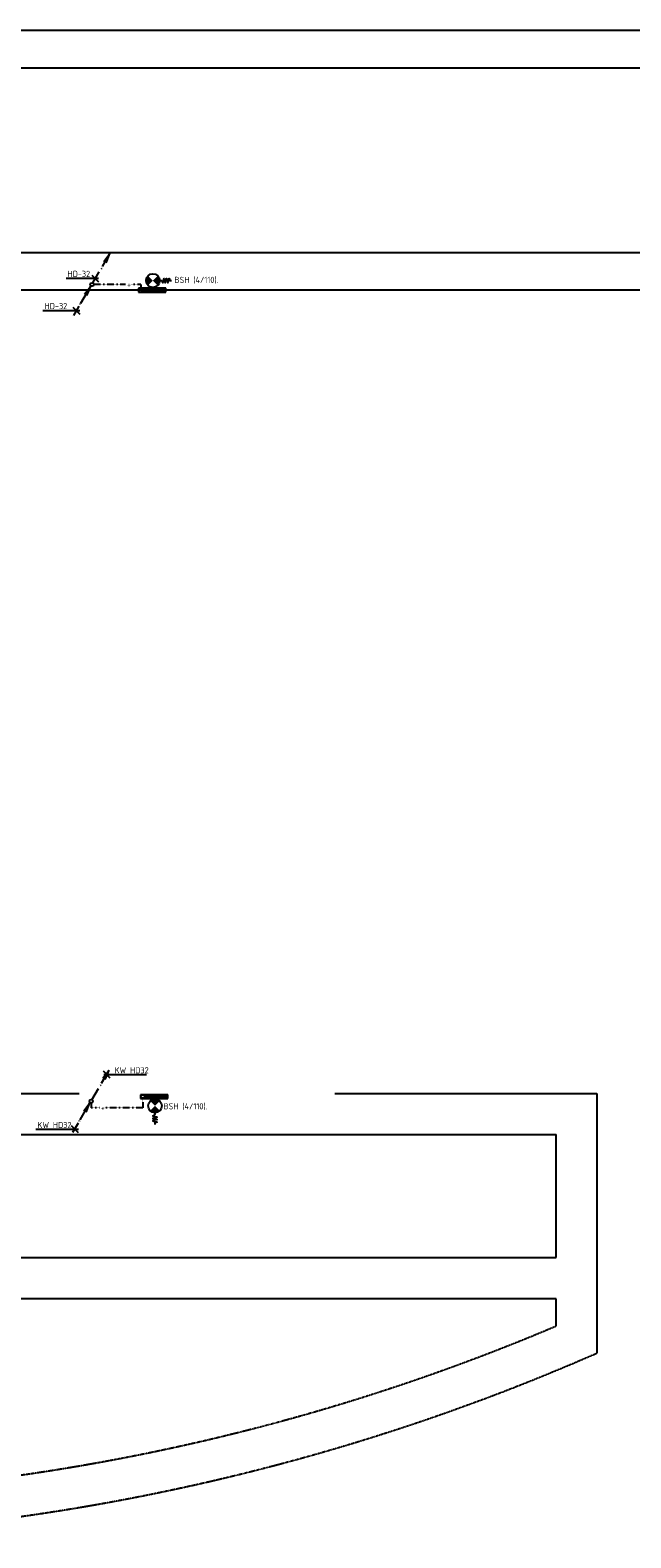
# Model space of a CAD drawing. Header units: millimetres. Extents: x 1514 to 100116, y -634 to 44710.
# Tile 7 of 11: x 36532 to 54100, y 608 to 44710. Entities that reach past the tile are written whole.
import ezdxf

# ---------------------------------------------------------------- set-up
doc = ezdxf.new("R2010")
doc.units = ezdxf.units.MM
for name, pattern in [('2322109', [10, 5, -2, 1, -2]), ('DASHED', [19.05, 12.7, -6.35]), ('KOUDWATER', [8.4, 4.8, -1.2, 1.2, -1.2]), ('KOUDWATERTAP', [1.1, 0.5, -0.25, 0.1, -0.25])]:
    doc.linetypes.add(name, pattern=pattern)
for name, color, linetype in [('51-LEIDING', 3, 'Continuous'), ('52', 3, 'Continuous'), ('52-KOUD', 3, 'KOUDWATERTAP'), ('54', 3, 'Continuous'), ('SYM-W', 7, 'Continuous'), ('WL531---', 132, 'Continuous'), ('WL5310--_KW', 2, 'KOUDWATER'), ('WM570---_MATEN-M', 7, 'Continuous')]:
    doc.layers.add(name, color=color, linetype=linetype)
doc.styles.add('ISO', font='ISO.SHX')

# ---------------------------------------------------------------- blocks, each defined once
blk = doc.blocks.new('W3-44')
at = {"layer": '54', "color": 2, "const_width": 2}
for points in [[(1.29, 0.71, 0.414214), (1.29, -0.71, 1)], [(2.71, -0.71, 0.414214), (2.71, 0.71, 1)]]:
    blk.add_lwpolyline(points, format="xyb", dxfattribs=at)
at = {"layer": '54', "color": 7}
blk.add_lwpolyline([(4, 0), (4.5, 0), (4.88, -0.63), (5.26, 0.63), (5.63, -0.63), (6.01, 0.63), (6.39, -0.63), (6.77, 0.63), (6.96, 0), (7.46, 0)], dxfattribs=at)
at = {"layer": '54', "color": 2}
blk.add_circle((2, 0), 2, dxfattribs=at)
blk = doc.blocks.new('*X21')
at = {"color": 0}
for p, q in [((29158, 61986), (29262, 62089)), ((29158, 61999), (29248, 62089)), ((29158, 62013), (29235, 62089)), ((29158, 62026), (29222, 62089)), ((29158, 62040), (29208, 62089)), ((29158, 62053), (29195, 62089)), ((29158, 62067), (29181, 62089)), ((29158, 62080), (29168, 62089)), ((29158, 61972), (29268, 62082)), ((29158, 61959), (29268, 62069)), ((29158, 61945), (29268, 62055)), ((29158, 61932), (29268, 62042)), ((29158, 61918), (29268, 62028)), ((29158, 61905), (29268, 62015)), ((29158, 61891), (29268, 62001)), ((29158, 61878), (29268, 61988)), ((29158, 61865), (29268, 61975)), ((29158, 61851), (29268, 61961)), ((29158, 61838), (29268, 61948)), ((29158, 61824), (29268, 61934)), ((29158, 61811), (29268, 61921)), ((29158, 61797), (29268, 61907)), ((29158, 61784), (29268, 61894)), ((29158, 61770), (29268, 61880)), ((29158, 61757), (29268, 61867)), ((29158, 61743), (29268, 61853)), ((29158, 61730), (29268, 61840)), ((29158, 61716), (29268, 61826)), ((29158, 61703), (29268, 61813)), ((29158, 61689), (29268, 61799)), ((29158, 61676), (29268, 61786)), ((29158, 61662), (29268, 61772)), ((29158, 61649), (29268, 61759)), ((29158, 61636), (29268, 61746)), ((29158, 61622), (29268, 61732)), ((29158, 61609), (29268, 61719)), ((29158, 61595), (29268, 61705)), ((29158, 61582), (29268, 61692)), ((29158, 61568), (29268, 61678)), ((29158, 61555), (29268, 61665)), ((29158, 61541), (29268, 61651)), ((29158, 61528), (29268, 61638)), ((29158, 61514), (29268, 61624)), ((29158, 61501), (29268, 61611)), ((29158, 61487), (29268, 61597)), ((29158, 61474), (29268, 61584)), ((29158, 61460), (29268, 61570)), ((29158, 61447), (29268, 61557)), ((29158, 61433), (29268, 61543)), ((29158, 61420), (29268, 61530)), ((29168, 61416), (29268, 61517)), ((29182, 61416), (29268, 61503)), ((29195, 61416), (29268, 61490)), ((29209, 61416), (29268, 61476)), ((29222, 61416), (29268, 61463)), ((29236, 61416), (29268, 61449)), ((29249, 61416), (29268, 61436)), ((29263, 61416), (29268, 61422))]:
    blk.add_line(p, q, dxfattribs=at)

msp = doc.modelspace()

# ---------------------------------------------------------------- linework, layer by layer
at = {"linetype": 'DASHED'}
for p, q in [((53114, 6016), (53114, 13610)), ((51914, 8810), (51914, 12410)), ((51914, 6806), (51914, 7610))]:
    msp.add_line(p, q, dxfattribs=at)
at = {"layer": '51-LEIDING'}
for p, q in [((40502, 37159), (39702, 37159)), ((39702, 37159), (39702, 37049)), ((39702, 37049), (40502, 37049)), ((39829, 37159), (39829, 37049)), ((40502, 37049), (40502, 37159)), ((40562, 13570), (39762, 13570)), ((39762, 13570), (39762, 13460)), ((39762, 13460), (40562, 13460)), ((39889, 13570), (39889, 13460)), ((40562, 13460), (40562, 13570))]:
    msp.add_line(p, q, dxfattribs=at)
at = {"layer": '52', "color": 1, "linetype": 'Continuous'}
for p, q in [((38648, 37801), (38866, 38180)), ((38683, 37941), (38866, 38180)), ((38751, 37901), (38866, 38180)), ((38366, 37314), (38554, 37638)), ((38017, 36728), (38308, 37225)), ((38124, 36986), (38308, 37225)), ((38192, 36947), (38308, 37225)), ((37808, 36359), (37968, 36636)), ((38621, 13912), (38840, 14291)), ((38656, 14052), (38840, 14291)), ((38724, 14013), (38840, 14291)), ((38340, 13425), (38527, 13750)), ((37991, 12839), (38281, 13337)), ((38097, 13098), (38281, 13337)), ((38166, 13058), (38281, 13337)), ((37781, 12471), (37941, 12748))]:
    msp.add_line(p, q, dxfattribs=at)
for centre in [(38341, 37270), (38315, 13382)]:
    msp.add_circle(centre, 50, dxfattribs=at)
at = {"layer": '54', "color": 7}
for p, q in [((38529, 37444), (37581, 37444)), ((37980, 36502), (36902, 36502))]:
    msp.add_line(p, q, dxfattribs=at)
at = {"layer": 'SYM-W', "color": 7}
for p, q in [((38334, 37544), (38534, 37344)), ((37784, 36602), (37984, 36402))]:
    msp.add_line(p, q, dxfattribs=at)
at = {"layer": 'WL531---', "linetype": '2322109'}
for p, q in [((39319, 37269), (38397, 37269)), ((39766, 37269), (39472, 37269)), ((39766, 37269), (39766, 37148)), ((38315, 13332), (38315, 13189)), ((39827, 13462), (39827, 13189)), ((38555, 13189), (38315, 13189)), ((39827, 13189), (38718, 13189))]:
    msp.add_line(p, q, dxfattribs=at)
for centre in [(39765, 37102), (39826, 13514)]:
    msp.add_circle(centre, 50, dxfattribs=at)
at = {"layer": 'WL5310--_KW', "color": 7, "linetype": 'Continuous'}
for p, q in [((38664, 14265), (38864, 14065)), ((38687, 14165), (39934, 14165)), ((36695, 12565), (37942, 12565)), ((37731, 12665), (37931, 12465))]:
    msp.add_line(p, q, dxfattribs=at)
at = {"layer": 'WM570---_MATEN-M', "linetype": 'DASHED'}
for p, q in [((1766, 44710), (70854, 44710)), ((1766, 43610), (70854, 43610)), ((19915, 38210), (70854, 38210)), ((19915, 37110), (70854, 37110)), ((20164, 13610), (37966, 13610)), ((45439, 13610), (53114, 13610)), ((19914, 12410), (51914, 12410)), ((2714, 8810), (51914, 8810)), ((2714, 7610), (51914, 7610))]:
    msp.add_line(p, q, dxfattribs=at)
for radius, start, end in [(63041, 247.03139, 292.96833), (64241, 246.32069, 293.67904)]:
    msp.add_arc((27314, 64849), radius, start, end, dxfattribs=at)

# ---------------------------------------------------------------- block references
at = {"layer": '51-LEIDING', "xscale": 100, "yscale": 100, "zscale": 100}
msp.add_blockref('W3-44', (39922, 37384), dxfattribs=at)
at = {"layer": '51-LEIDING', "color": 1, "rotation": 270}
for p in [(-21588, 66317), (-21527, 42729)]:
    msp.add_blockref('*X21', p, dxfattribs=at)
at = {"layer": '51-LEIDING', "xscale": 100, "yscale": 100, "zscale": 100, "rotation": 270}
msp.add_blockref('W3-44', (40182, 13442), dxfattribs=at)

# ---------------------------------------------------------------- texts
at = {"layer": '52', "color": 7, "style": 'ISO', "width": 0.75}
for p in [(38652, 37670), (38023, 36630), (38625, 13781), (37997, 12741)]:
    msp.add_text('+', height=150, rotation=61.3721, dxfattribs=at).set_placement(p)
at = {"layer": '52-KOUD', "color": 7, "style": 'ISO'}
for p in [(39363, 37180), (38599, 13097)]:
    msp.add_text('+', height=180, dxfattribs=at).set_placement(p)
at = {"layer": '54', "color": 7, "style": 'ISO'}
for p in [(37623, 37491), (36953, 36549)]:
    msp.add_text('HD-32', height=180, dxfattribs=at).set_placement(p)
at = {"layer": 'WL5310--_KW', "color": 7, "style": 'ISO'}
for p in [(40753, 37315), (40432, 13142)]:
    msp.add_text('BSH (4/110).', height=180, dxfattribs=at).set_placement(p)
at = {"layer": 'WL5310--_KW', "color": 7, "linetype": 'Continuous', "style": 'ISO'}
for p in [(39002, 14194), (36745, 12594)]:
    msp.add_text('KW HD32', height=180, dxfattribs=at).set_placement(p)

doc.saveas('drawing.dxf')
